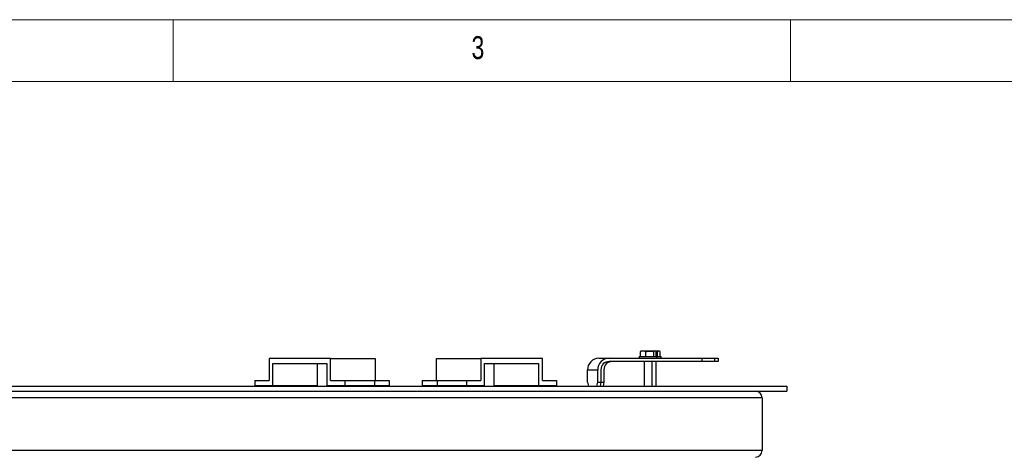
# Model space of a CAD drawing. Header units: millimetres. Extents: x 5 to 589, y 5 to 415.
# Tile 30 of 95: x 85 to 164, y 380 to 415. Entities that reach past the tile are written whole.
import ezdxf

# ---------------------------------------------------------------- set-up
doc = ezdxf.new("R2010")
doc.units = ezdxf.units.MM
doc.layers.add('NOTES', color=6, linetype='Continuous')
doc.layers.add('TRAIT-FORT', color=4, linetype='Continuous', lineweight=25)
doc.styles.add('SLDTEXTSTYLE0', font='TXT', dxfattribs={"width": 0.75})

msp = doc.modelspace()

# ---------------------------------------------------------------- linework, layer by layer
at = {"color": 7, "linetype": 'Continuous', "lineweight": 18}
for p, q in [((589, 415), (5, 415)), ((97, 415), (97, 410)), ((147, 410), (147, 415)), ((584, 410), (10, 410))]:
    msp.add_line(p, q, dxfattribs=at)
at = {"layer": 'TRAIT-FORT', "color": 4, "linetype": 'Continuous', "lineweight": 25}
for p, q in [((104.7758, 387.5814), (104.7758, 385.8034)), ((109.7606, 387.5814), (104.7758, 387.5814)), ((109.7606, 385.8034), (109.7606, 387.5814)), ((109.7606, 387.5814), (113.3527, 387.5814)), ((113.3527, 387.5814), (113.3527, 385.8034)), ((118.3225, 387.5814), (121.9146, 387.5814)), ((118.3225, 385.8034), (118.3225, 387.5814)), ((121.9146, 387.5814), (121.9146, 385.8034)), ((126.8993, 387.5814), (121.9146, 387.5814)), ((126.8993, 385.8034), (126.8993, 387.5814)), ((131.4685, 387.5959), (132.2981, 387.5959)), ((132.2981, 387.5959), (139.8424, 387.5959)), ((134.7369, 387.7293), (134.7369, 387.5959)), ((134.7369, 387.7293), (135.9544, 387.7293)), ((134.8344, 387.7293), (134.8344, 388.129)), ((134.9319, 388.1959), (134.8796, 388.1657)), ((134.9319, 388.1959), (135.9868, 388.1959)), ((135.2858, 387.7293), (135.2858, 388.129)), ((135.9217, 387.7293), (135.9217, 388.129)), ((135.9544, 387.7293), (136.2036, 387.7293)), ((135.9868, 388.1959), (136.0086, 388.1959)), ((136.0609, 388.1657), (136.0086, 388.1959)), ((136.0086, 388.1959), (136.3002, 388.1959)), ((136.1062, 387.7293), (136.1062, 388.129)), ((136.2036, 387.5959), (136.2036, 387.7293)), ((136.2036, 387.7293), (136.5212, 387.7293)), ((136.2267, 387.7293), (136.2267, 388.129)), ((136.3002, 388.1959), (136.3262, 388.1959)), ((136.3832, 388.163), (136.3262, 388.1959)), ((136.4276, 387.7293), (136.4276, 388.129)), ((136.5212, 387.5959), (136.5212, 387.7293)), ((139.8424, 387.3293), (139.8424, 387.5959)), ((139.8424, 387.5959), (140.8337, 387.5959)), ((140.8337, 387.5959), (141.1435, 387.5959)), ((140.8337, 387.5959), (140.8337, 387.3293)), ((141.1435, 387.5959), (141.1435, 387.3293)), ((105.0752, 387.1581), (109.4612, 387.1581)), ((105.0752, 385.3801), (105.0752, 387.1581)), ((108.6673, 387.1581), (108.6673, 385.3801)), ((109.4612, 387.1581), (109.4612, 385.3801)), ((122.2139, 387.1581), (126.6, 387.1581)), ((122.2139, 385.3801), (122.2139, 387.1581)), ((123.0079, 385.3801), (123.0079, 387.1581)), ((126.6, 387.1581), (126.6, 385.3801)), ((130.5555, 386.6626), (131.385, 386.6626)), ((130.5555, 385.6626), (130.5555, 386.6626)), ((131.385, 385.6626), (131.385, 386.6626)), ((131.6459, 386.6626), (131.6459, 385.6626)), ((131.8899, 386.6626), (131.8899, 385.6626)), ((139.8424, 387.3293), (132.2981, 387.3293)), ((135.1369, 387.3293), (135.1369, 385.3293)), ((135.8036, 385.3293), (135.8036, 387.3293)), ((136.1212, 385.3293), (136.1212, 387.3293)), ((140.8337, 387.3293), (139.8424, 387.3293)), ((141.1435, 387.3293), (140.8337, 387.3293)), ((75.6868, 385.3293), (146.6868, 385.3293)), ((103.6282, 385.8034), (103.6282, 385.3801)), ((103.6282, 385.8034), (104.7758, 385.8034)), ((103.6282, 385.3801), (105.0752, 385.3801)), ((105.0752, 385.3801), (108.6673, 385.3801)), ((109.4612, 385.3801), (110.9082, 385.3801)), ((109.7606, 385.8034), (110.9082, 385.8034)), ((110.9082, 385.8034), (110.9082, 385.3801)), ((110.9082, 385.8034), (113.3029, 385.8034)), ((110.9082, 385.3801), (113.3029, 385.3801)), ((113.3029, 385.8034), (113.3029, 385.3801)), ((113.3029, 385.8034), (114.5003, 385.8034)), ((113.3029, 385.3801), (114.5003, 385.3801)), ((114.5003, 385.8034), (114.5003, 385.3801)), ((117.1749, 385.8034), (117.1749, 385.3801)), ((117.1749, 385.8034), (118.3722, 385.8034)), ((117.1749, 385.3801), (118.3722, 385.3801)), ((118.3722, 385.8034), (118.3722, 385.3801)), ((118.3722, 385.8034), (120.767, 385.8034)), ((118.3722, 385.3801), (120.767, 385.3801)), ((120.767, 385.8034), (120.767, 385.3801)), ((120.767, 385.8034), (121.9146, 385.8034)), ((120.767, 385.3801), (122.2139, 385.3801)), ((123.0079, 385.3801), (126.6, 385.3801)), ((126.6, 385.3801), (128.047, 385.3801)), ((126.8993, 385.8034), (128.047, 385.8034)), ((128.047, 385.8034), (128.047, 385.3801)), ((130.5555, 385.6626), (130.6246, 385.3293)), ((131.3159, 385.3293), (131.385, 385.6626)), ((131.385, 385.6626), (131.6459, 385.6626)), ((131.6459, 385.6626), (131.5768, 385.3293)), ((131.6459, 385.6626), (131.8899, 385.6626)), ((131.8899, 385.6626), (131.8293, 385.3293)), ((146.6868, 385.3293), (146.6868, 384.9293)), ((144.6868, 384.3959), (74.3534, 384.3959)), ((75.6868, 384.9293), (146.6868, 384.9293)), ((144.6868, 384.3959), (144.6868, 380.1293)), ((144.6868, 380.1293), (74.3534, 380.1293))]:
    msp.add_line(p, q, dxfattribs=at)
for centre, radius, start, end in [((131.4784, 386.673), 0.9229, 90.610679, 180.648596), ((132.3079, 386.673), 0.9229, 90.610679, 180.648596), ((132.3054, 386.6698), 0.6595, 90.636557, 180.622718), ((132.5511, 386.6681), 0.6612, 90.484628, 180.476566), ((144.1534, 384.3959), 0.5333, 0, 90), ((144.1534, 380.1293), 0.5333, 270, 0)]:
    msp.add_arc(centre, radius, start, end, dxfattribs=at)
for points, knots in [([(135.2858, 388.129), (135.2466, 388.1436), (135.1674, 388.1731), (135.05, 388.1839), (134.9378, 388.1681), (134.8691, 388.1421), (134.8344, 388.129)], [0, 0, 0, 0, 0.2646049, 0.5349477, 0.7653431, 1, 1, 1, 1]), ([(134.8803, 388.163), (134.8711, 388.1584), (134.8556, 388.1505), (134.8406, 388.1353), (134.8344, 388.129)], [0, 0, 0, 0, 0.5877775, 1, 1, 1, 1]), ([(135.2858, 388.129), (135.341, 388.1436), (135.4526, 388.1731), (135.6179, 388.1839), (135.7759, 388.1681), (135.8728, 388.1421), (135.9217, 388.129)], [0, 0, 0, 0, 0.2646049, 0.5349477, 0.7653431, 1, 1, 1, 1]), ([(136.1062, 388.129), (136.0827, 388.1492), (136.0439, 388.1827), (135.9876, 388.1796), (135.9497, 388.1563), (135.9279, 388.135), (135.9217, 388.129)], [0, 0, 0, 0, 0.3855495, 0.6376419, 0.8965462, 1, 1, 1, 1]), ([(136.0603, 388.1661), (136.0663, 388.1655), (136.1229, 388.1602), (136.1777, 388.1437), (136.2267, 388.129)], [0, 0, 0, 0, 0.1064039, 1, 1, 1, 1]), ([(136.4276, 388.129), (136.402, 388.1492), (136.3597, 388.1827), (136.2984, 388.1796), (136.2572, 388.1563), (136.2335, 388.135), (136.2267, 388.129)], [0, 0, 0, 0, 0.3855495, 0.6376419, 0.8965462, 1, 1, 1, 1])]:
    msp.add_open_spline(points, degree=3, knots=knots, dxfattribs=at)

# ---------------------------------------------------------------- texts
at = {"layer": 'NOTES', "color": 211, "insert": (121.1667, 413.668), "char_height": 1.8521, "attachment_point": 1, "style": 'SLDTEXTSTYLE0'}
msp.add_mtext('3', dxfattribs=at)

doc.saveas('drawing.dxf')
